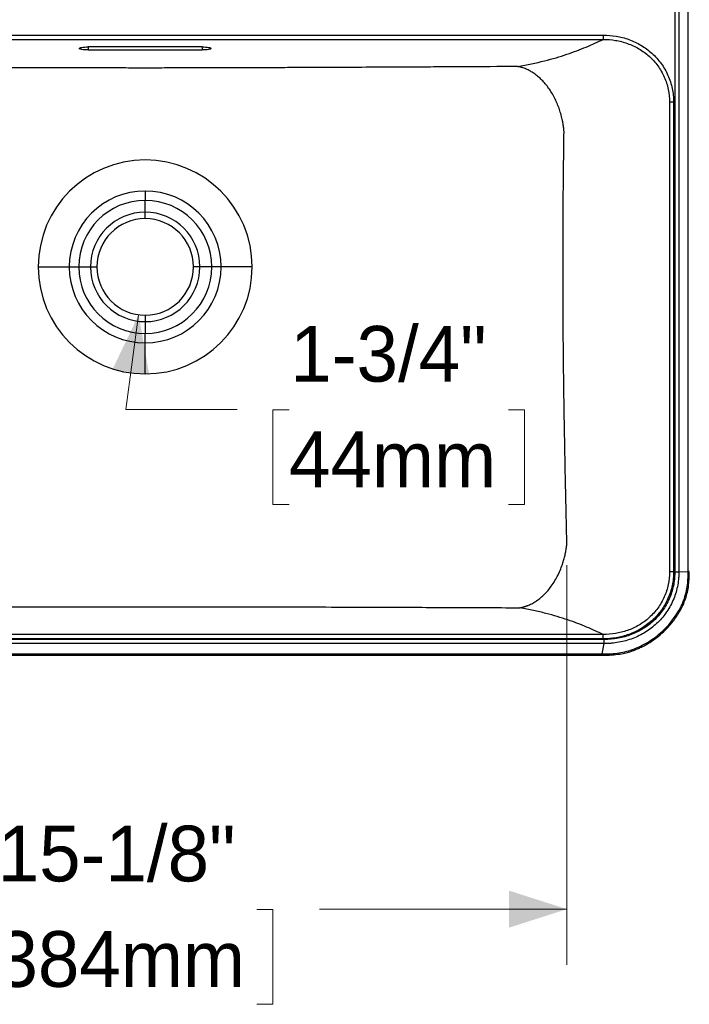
# Model space of a CAD drawing. Header units: inches. Extents: x 0.89 to 10.72, y 0.79 to 7.83.
# Tile 2 of 5: x 2.7 to 4.2, y 0.79 to 3. Entities that reach past the tile are written whole.
import ezdxf

# ---------------------------------------------------------------- set-up
doc = ezdxf.new("R2010")
doc.units = ezdxf.units.IN
doc.header["$MEASUREMENT"] = 0
doc.linetypes.add('SLD-Solid', pattern=[0])
doc.styles.add('SLDTEXTSTYLE0', font='txt')
doc.dimstyles.new('SLDDIMSTYLE0', dxfattribs={"dimtxt": 0.125, "dimasz": 0.13, "dimexe": 0, "dimexo": 0.0625, "dimgap": 0.03125, "dimtad": 0, "dimtih": 1, "dimtoh": 1, "dimdec": 0, "dimlfac": 8, "dimrnd": 1e-09, "dimzin": 12, "dimdsep": 46, "dimlunit": 5, "dimtxsty": 'SLDTEXTSTYLE0', "dimsah": 1, "dimcen": 0, "dimadec": 0, "dimazin": 3, "dimtfac": 1, "dimtdec": 0, "dimtofl": 0, "dimtmove": 0, "dimatfit": 3, "dimfxl": 1, "dimfrac": 2, "dimtolj": 1, "dimtzin": 12, "dimarcsym": 0})
doc.dimstyles.new('SLDDIMSTYLE1', dxfattribs={"dimtxt": 0.125, "dimasz": 0.13, "dimexe": 0, "dimexo": 0.0625, "dimgap": 0.03125, "dimtad": 0, "dimtih": 1, "dimtoh": 1, "dimdec": 6, "dimlfac": 8, "dimrnd": 1e-09, "dimzin": 12, "dimdsep": 46, "dimlunit": 5, "dimtxsty": 'SLDTEXTSTYLE0', "dimsah": 1, "dimcen": 0.09, "dimadec": 0, "dimazin": 3, "dimtfac": 1, "dimtdec": 0, "dimtofl": 0, "dimtmove": 0, "dimatfit": 3, "dimfxl": 1, "dimfrac": 2, "dimtolj": 1, "dimtzin": 12, "dimarcsym": 0})

# ---------------------------------------------------------------- blocks, each defined once
blk = doc.blocks.new('_D_3')
at = {"color": 7, "linetype": 'SLD-Solid', "lineweight": 18, "transparency": 16777216}
for p, q in [((2.9685, 2.3389), (2.9394, 2.1264)), ((2.9394, 2.1264), (3.1894, 2.1264)), ((3.3057, 2.1259), (3.2694, 2.1259)), ((3.2694, 2.1259), (3.2694, 1.9134)), ((3.7977, 2.1259), (3.834, 2.1259)), ((3.834, 2.1259), (3.834, 1.9134)), ((3.2694, 1.9134), (3.3057, 1.9134)), ((3.834, 1.9134), (3.7977, 1.9134))]:
    blk.add_line(p, q, dxfattribs=at)
blk.add_solid([(2.9685, 2.3389), (2.9096, 2.2157), (2.9922, 2.2044)], dxfattribs=at)
at = {"color": 7, "linetype": 'SLD-Solid', "lineweight": 18, "transparency": 16777216, "char_height": 0.125, "attachment_point": 1, "style": 'SLDTEXTSTYLE0'}
for s, insert in [('1-3/4"', (3.3085, 2.3137)), ('44mm', (3.3057, 2.077))]:
    blk.add_mtext(s, dxfattribs=dict(at, insert=insert))
blk = doc.blocks.new('_D_5')
at = {"color": 7, "linetype": 'SLD-Solid', "lineweight": 18, "transparency": 16777216}
for p, q in [((2.0375, 1.777), (2.0375, 0.8806)), ((3.9288, 1.777), (3.9288, 0.8806)), ((2.0375, 1.0056), (2.5091, 1.0056)), ((2.6496, 1.005), (2.6133, 1.005)), ((2.6133, 1.005), (2.6133, 0.7925)), ((3.2333, 1.005), (3.2695, 1.005)), ((3.2695, 1.005), (3.2695, 0.7925)), ((3.9288, 1.0056), (3.3737, 1.0056)), ((2.6133, 0.7925), (2.6496, 0.7925)), ((3.2695, 0.7925), (3.2333, 0.7925))]:
    blk.add_line(p, q, dxfattribs=at)
for points in [[(2.0375, 1.0056), (2.1675, 0.9639), (2.1675, 1.0472)], [(3.9288, 1.0056), (3.7988, 1.0472), (3.7988, 0.9639)]]:
    blk.add_solid(points, dxfattribs=at)
at = {"color": 7, "linetype": 'SLD-Solid', "lineweight": 18, "transparency": 16777216, "char_height": 0.125, "attachment_point": 1, "style": 'SLDTEXTSTYLE0'}
for s, insert in [('15-1/8"', (2.6524, 1.1928)), ('384mm', (2.6496, 0.9562))]:
    blk.add_mtext(s, dxfattribs=dict(at, insert=insert))

msp = doc.modelspace()

# ---------------------------------------------------------------- linework, layer by layer
at = {"color": 7, "linetype": 'SLD-Solid', "lineweight": 25}
for p, q in [((4.17063997, 3.53867467), (4.17063994, 1.76134394)), ((4.17063997, 3.53867467), (4.17063994, 1.76134394)), ((4.17986948, 3.53867467), (4.17986947, 1.76134401)), ((4.17986948, 3.53867467), (4.17986947, 1.76134401)), ((4.20066583, 1.76337112), (4.20066583, 3.53867467)), ((4.20066583, 1.76337112), (4.20066583, 3.53867467)), ((1.95609961, 2.96622486), (4.01026115, 2.96622486)), ((1.95609961, 2.96622486), (4.01026115, 2.96622486)), ((1.9560997, 2.95653187), (4.01026115, 2.95653187)), ((1.9560997, 2.95653187), (4.01026115, 2.95653187)), ((3.11113319, 2.93969051), (2.85522768, 2.93969051)), ((3.11113319, 2.93969051), (2.85522768, 2.93969051)), ((2.85522768, 2.93969051), (2.85522768, 2.93285396)), ((2.85522768, 2.93969051), (2.85522768, 2.93285396)), ((3.11113319, 2.93969051), (3.11113319, 2.93285396)), ((3.11113319, 2.93969051), (3.11113319, 2.93285396)), ((2.85522768, 2.93285396), (3.11113319, 2.93285396)), ((2.85522768, 2.93285396), (3.11113319, 2.93285396)), ((4.15876694, 2.81584078), (4.15876694, 1.76226775)), ((4.15876694, 2.81584078), (4.15876694, 1.76226775)), ((4.16801224, 2.81584078), (4.16801222, 1.76226775)), ((4.16801224, 2.81584078), (4.16801222, 1.76226775)), ((2.98318043, 2.6164361), (2.98318043, 2.59533035)), ((2.98318043, 2.6164361), (2.98318043, 2.59533035)), ((2.98318043, 2.56887398), (2.98318043, 2.59533035)), ((2.98318043, 2.56887398), (2.98318043, 2.59533035)), ((2.98318043, 2.5544227), (2.98318043, 2.56887398)), ((2.98318043, 2.5544227), (2.98318043, 2.56887398)), ((2.74328835, 2.44615498), (2.81289932, 2.44615498)), ((2.74328835, 2.44615498), (2.81289932, 2.44615498)), ((2.81289932, 2.44615498), (2.83400507, 2.44615498)), ((2.81289932, 2.44615498), (2.83400507, 2.44615498)), ((2.83400507, 2.44615498), (2.86046144, 2.44615498)), ((2.83400507, 2.44615498), (2.86046144, 2.44615498)), ((2.86046144, 2.44615498), (2.87491272, 2.44615498)), ((2.86046144, 2.44615498), (2.87491272, 2.44615498)), ((3.10589943, 2.44615498), (3.09144815, 2.44615498)), ((3.10589943, 2.44615498), (3.09144815, 2.44615498)), ((3.1323558, 2.44615498), (3.10589943, 2.44615498)), ((3.1323558, 2.44615498), (3.10589943, 2.44615498)), ((3.15346155, 2.44615498), (3.1323558, 2.44615498)), ((3.15346155, 2.44615498), (3.1323558, 2.44615498)), ((3.22307252, 2.44615498), (3.15346155, 2.44615498)), ((3.22307252, 2.44615498), (3.15346155, 2.44615498)), ((2.98318043, 2.33788727), (2.98318043, 2.32343599)), ((2.98318043, 2.33788727), (2.98318043, 2.32343599)), ((2.98318043, 2.32343599), (2.98318043, 2.29697962)), ((2.98318043, 2.32343599), (2.98318043, 2.29697962)), ((2.98318043, 2.27587387), (2.98318043, 2.29697962)), ((2.98318043, 2.27587387), (2.98318043, 2.29697962)), ((2.98318043, 2.2062629), (2.98318043, 2.27587387)), ((2.98318043, 2.2062629), (2.98318043, 2.27587387)), ((4.16801222, 1.76226775), (4.15876694, 1.76226775)), ((4.16801222, 1.76226775), (4.15876694, 1.76226775)), ((4.20066575, 1.76233963), (4.17986947, 1.76134401)), ((4.20066575, 1.76233963), (4.17986947, 1.76134401)), ((4.01026117, 1.62157665), (1.95609971, 1.62157665)), ((4.01026117, 1.62157665), (1.95609971, 1.62157665)), ((4.01251364, 1.60130181), (1.95384723, 1.60130182)), ((4.01251364, 1.60130181), (1.95384723, 1.60130182)), ((4.01251358, 1.61059236), (1.95384735, 1.61059232)), ((4.01251358, 1.61059236), (1.95384735, 1.61059232)), ((4.01026128, 1.61188366), (1.95609971, 1.61188366)), ((4.01026128, 1.61188366), (1.95609971, 1.61188366)), ((4.00813947, 1.57794019), (4.01251364, 1.60130181)), ((4.00813947, 1.57794019), (4.01251364, 1.60130181)), ((1.96043611, 1.5779397), (4.00592458, 1.5779397)), ((1.96043611, 1.5779397), (4.00592458, 1.5779397)), ((1.96043611, 1.57527363), (4.00592476, 1.57527363)), ((1.96043611, 1.57527363), (4.00592476, 1.57527363)), ((4.00591228, 1.57527363), (4.00814358, 1.57527403)), ((4.00591228, 1.57527363), (4.00814358, 1.57527403))]:
    msp.add_line(p, q, dxfattribs=at)
for radius, start, end in [(0.23989208, 0, 180), (0.23989208, 0, 180), (0.17028112, 90, 180), (0.17028112, 90, 180), (0.17028112, 0, 90), (0.17028112, 0, 90), (0.14917537, 90, 180), (0.14917537, 90, 180), (0.14917537, 0, 90), (0.14917537, 0, 90), (0.122719, 90, 180), (0.122719, 90, 180), (0.122719, 0, 90), (0.122719, 0, 90), (0.10826772, 90, 180), (0.10826772, 90, 180), (0.10826772, 0, 90), (0.10826772, 0, 90), (0.23989208, 180, 270), (0.23989208, 180, 270), (0.17028112, 180, 270), (0.17028112, 180, 270), (0.14917537, 180, 270), (0.14917537, 180, 270), (0.122719, 180, 270), (0.122719, 180, 270), (0.10826772, 180, 270), (0.10826772, 180, 270), (0.23989208, 270, 0), (0.17028112, 270, 0), (0.14917537, 270, 0), (0.122719, 270, 0), (0.10826772, 270, 0), (0.23989208, 270, 0), (0.17028112, 270, 0), (0.14917537, 270, 0), (0.122719, 270, 0), (0.10826772, 270, 0)]:
    msp.add_arc((2.98318043, 2.44615498), radius, start, end, dxfattribs=at)
for points, knots in [([(4.01026115, 2.96622486), (4.0199206, 2.96622486), (4.02964023, 2.96542847), (4.04893365, 2.96213922), (4.05850823, 2.95964537), (4.07718804, 2.95288784), (4.08629235, 2.94862256), (4.10363166, 2.93832543), (4.11186493, 2.93229243), (4.12702688, 2.9185852), (4.13395285, 2.91090926), (4.14607317, 2.89422169), (4.15126545, 2.8852112), (4.15962299, 2.86630763), (4.16278778, 2.85641693), (4.16698217, 2.83627104), (4.16801226, 2.82602099), (4.16801224, 2.81584078)], [0, 0, 0, 0, 0.125, 0.125, 0.25, 0.25, 0.375, 0.375, 0.5, 0.5, 0.625, 0.625, 0.75, 0.75, 0.875, 0.875, 1, 1, 1, 1]), ([(4.01026115, 2.96622486), (4.0199206, 2.96622486), (4.02964023, 2.96542847), (4.04893365, 2.96213922), (4.05850823, 2.95964537), (4.07718804, 2.95288784), (4.08629235, 2.94862256), (4.10363166, 2.93832543), (4.11186493, 2.93229243), (4.12702688, 2.9185852), (4.13395285, 2.91090926), (4.14607317, 2.89422169), (4.15126545, 2.8852112), (4.15962299, 2.86630763), (4.16278778, 2.85641693), (4.16698217, 2.83627104), (4.16801226, 2.82602099), (4.16801224, 2.81584078)], [0, 0, 0, 0, 0.125, 0.125, 0.25, 0.25, 0.375, 0.375, 0.5, 0.5, 0.625, 0.625, 0.75, 0.75, 0.875, 0.875, 1, 1, 1, 1]), ([(4.01026131, 2.96622486), (4.0102613, 2.96507978), (4.0102613, 2.96393466), (4.0102613, 2.96178232), (4.0102613, 2.96077554), (4.0102613, 2.95902095), (4.0102613, 2.95827357), (4.0102613, 2.95712834), (4.0102613, 2.95673091), (4.0102613, 2.95653187)], [0, 0, 0, 0, 0.25, 0.25, 0.5, 0.5, 0.75, 0.75, 1, 1, 1, 1]), ([(4.01026131, 2.96622486), (4.0102613, 2.96507978), (4.0102613, 2.96393466), (4.0102613, 2.96178232), (4.0102613, 2.96077554), (4.0102613, 2.95902095), (4.0102613, 2.95827357), (4.0102613, 2.95712834), (4.0102613, 2.95673091), (4.0102613, 2.95653187)], [0, 0, 0, 0, 0.25, 0.25, 0.5, 0.5, 0.75, 0.75, 1, 1, 1, 1]), ([(2.83554264, 2.93627224), (2.83554265, 2.93671968), (2.836055, 2.93716697), (2.83802716, 2.93799374), (2.83948624, 2.93837293), (2.84313033, 2.93900572), (2.84531393, 2.93925907), (2.8500752, 2.93960153), (2.85265094, 2.93969051), (2.85522768, 2.93969051)], [0, 0, 0, 0, 0.25, 0.25, 0.5, 0.5, 0.75, 0.75, 1, 1, 1, 1]), ([(2.83554264, 2.93627224), (2.83554265, 2.93671968), (2.836055, 2.93716697), (2.83802716, 2.93799374), (2.83948624, 2.93837293), (2.84313033, 2.93900572), (2.84531393, 2.93925907), (2.8500752, 2.93960153), (2.85265094, 2.93969051), (2.85522768, 2.93969051)], [0, 0, 0, 0, 0.25, 0.25, 0.5, 0.5, 0.75, 0.75, 1, 1, 1, 1]), ([(3.11113319, 2.93969051), (3.11370993, 2.93969051), (3.11628573, 2.93960153), (3.12104696, 2.93925907), (3.12323055, 2.93900571), (3.12687469, 2.93837292), (3.1283337, 2.93799374), (3.13030587, 2.93716696), (3.13081824, 2.93671968), (3.13081822, 2.93582478), (3.13030586, 2.9353775), (3.12833371, 2.93455073), (3.12687462, 2.93417154), (3.12323054, 2.93353875), (3.12104694, 2.9332854), (3.11628567, 2.93294294), (3.11370993, 2.93285396), (3.11113319, 2.93285396)], [0, 0, 0, 0, 0.125, 0.125, 0.25, 0.25, 0.375, 0.375, 0.5, 0.5, 0.625, 0.625, 0.75, 0.75, 0.875, 0.875, 1, 1, 1, 1]), ([(3.11113319, 2.93969051), (3.11370993, 2.93969051), (3.11628573, 2.93960153), (3.12104696, 2.93925907), (3.12323055, 2.93900571), (3.12687469, 2.93837292), (3.1283337, 2.93799374), (3.13030587, 2.93716696), (3.13081824, 2.93671968), (3.13081822, 2.93582478), (3.13030586, 2.9353775), (3.12833371, 2.93455073), (3.12687462, 2.93417154), (3.12323054, 2.93353875), (3.12104694, 2.9332854), (3.11628567, 2.93294294), (3.11370993, 2.93285396), (3.11113319, 2.93285396)], [0, 0, 0, 0, 0.125, 0.125, 0.25, 0.25, 0.375, 0.375, 0.5, 0.5, 0.625, 0.625, 0.75, 0.75, 0.875, 0.875, 1, 1, 1, 1]), ([(3.818432, 2.89560144), (3.84013569, 2.89939843), (3.8599803, 2.90365796), (3.89656231, 2.91290346), (3.91329658, 2.91788776), (3.94428661, 2.92833362), (3.95855084, 2.93379596), (3.98542169, 2.94499606), (3.99802826, 2.95073365), (4.01026115, 2.95653187)], [0, 0, 0, 0, 0.25, 0.25, 0.5, 0.5, 0.75, 0.75, 1, 1, 1, 1]), ([(3.818432, 2.89560144), (3.84013569, 2.89939843), (3.8599803, 2.90365796), (3.89656231, 2.91290346), (3.91329658, 2.91788776), (3.94428661, 2.92833362), (3.95855084, 2.93379596), (3.98542169, 2.94499606), (3.99802826, 2.95073365), (4.01026115, 2.95653187)], [0, 0, 0, 0, 0.25, 0.25, 0.5, 0.5, 0.75, 0.75, 1, 1, 1, 1]), ([(4.0102613, 2.95653187), (4.01938829, 2.95656573), (4.02856885, 2.95585165), (4.04678514, 2.95282941), (4.05582166, 2.95052034), (4.07344451, 2.94423819), (4.08202996, 2.94026362), (4.09837325, 2.93065232), (4.10612946, 2.92501449), (4.12040379, 2.91219295), (4.12691939, 2.90500765), (4.13831049, 2.88937675), (4.14318404, 2.88093222), (4.15101369, 2.86320743), (4.15396936, 2.85392942), (4.15786291, 2.83502393), (4.15880129, 2.82540129), (4.15876698, 2.81584078)], [0, 0, 0, 0, 0.125, 0.125, 0.25, 0.25, 0.375, 0.375, 0.5, 0.5, 0.625, 0.625, 0.75, 0.75, 0.875, 0.875, 1, 1, 1, 1]), ([(4.0102613, 2.95653187), (4.01938829, 2.95656573), (4.02856885, 2.95585165), (4.04678514, 2.95282941), (4.05582166, 2.95052034), (4.07344451, 2.94423819), (4.08202996, 2.94026362), (4.09837325, 2.93065232), (4.10612946, 2.92501449), (4.12040379, 2.91219295), (4.12691939, 2.90500765), (4.13831049, 2.88937675), (4.14318404, 2.88093222), (4.15101369, 2.86320743), (4.15396936, 2.85392942), (4.15786291, 2.83502393), (4.15880129, 2.82540129), (4.15876698, 2.81584078)], [0, 0, 0, 0, 0.125, 0.125, 0.25, 0.25, 0.375, 0.375, 0.5, 0.5, 0.625, 0.625, 0.75, 0.75, 0.875, 0.875, 1, 1, 1, 1]), ([(2.85522768, 2.93285396), (2.85265094, 2.93285396), (2.85007514, 2.93294294), (2.84531391, 2.9332854), (2.84313032, 2.93353876), (2.83948618, 2.93417155), (2.83802717, 2.93455073), (2.83605499, 2.93537751), (2.83554263, 2.93582479), (2.83554264, 2.93627224)], [0, 0, 0, 0, 0.25, 0.25, 0.5, 0.5, 0.75, 0.75, 1, 1, 1, 1]), ([(2.85522768, 2.93285396), (2.85265094, 2.93285396), (2.85007514, 2.93294294), (2.84531391, 2.9332854), (2.84313032, 2.93353876), (2.83948618, 2.93417155), (2.83802717, 2.93455073), (2.83605499, 2.93537751), (2.83554263, 2.93582479), (2.83554264, 2.93627224)], [0, 0, 0, 0, 0.25, 0.25, 0.5, 0.5, 0.75, 0.75, 1, 1, 1, 1]), ([(3.818432, 2.89560144), (3.7763029, 2.89538166), (3.7359715, 2.89517316), (3.67895474, 2.8948817), (3.66052859, 2.89478809), (3.62492606, 2.89460842), (3.60774947, 2.89452236), (3.55814198, 2.8942757), (3.52765099, 2.89412672), (3.47154508, 2.89385769), (3.44592072, 2.89373758), (3.39880654, 2.8935218), (3.37729479, 2.89342602), (3.33754953, 2.89325398), (3.31931697, 2.89317772), (3.28544078, 2.89304075), (3.26979809, 2.89298003), (3.24050481, 2.89287083), (3.22684811, 2.89282233), (3.20104697, 2.89273499), (3.18890578, 2.89269618), (3.16578561, 2.89262643), (3.15480704, 2.89259549), (3.13373469, 2.89254012), (3.12364134, 2.8925157), (3.10412772, 2.89247241), (3.0947089, 2.89245354), (3.06720808, 2.8924042), (3.04987262, 2.89238091), (3.01607125, 2.89235015), (2.99960929, 2.89234271), (2.96668496, 2.89234273), (2.95023258, 2.89235019), (2.91642988, 2.89238098), (2.89908222, 2.8924043), (2.87156866, 2.8924537), (2.86214838, 2.89247258), (2.8426386, 2.89251589), (2.83254939, 2.89254031), (2.81148114, 2.89259569), (2.80050239, 2.89262664), (2.77737552, 2.89269643), (2.76522769, 2.89273528), (2.73941555, 2.89282267), (2.72575188, 2.89287121), (2.69644329, 2.89298049), (2.68079953, 2.89304122), (2.64695373, 2.89317809), (2.62875285, 2.89325423), (2.58906823, 2.89342601), (2.56757805, 2.89352169), (2.52044798, 2.89373754), (2.49480278, 2.89385775), (2.4527031, 2.89405962), (2.43806633, 2.8941305), (2.40752729, 2.89427979), (2.39162546, 2.8943582), (2.35855519, 2.89452264), (2.34138639, 2.89460866), (2.3058098, 2.89478821), (2.28740164, 2.89488173), (2.23042167, 2.895173), (2.19008048, 2.89538154), (2.14792886, 2.89560144)], [0, 0, 0, 0, 0.03125, 0.03125, 0.046875, 0.046875, 0.0625, 0.0625, 0.09375, 0.09375, 0.125, 0.125, 0.15625, 0.15625, 0.1875, 0.1875, 0.21875, 0.21875, 0.25, 0.25, 0.28125, 0.28125, 0.3125, 0.3125, 0.34375, 0.34375, 0.375, 0.375, 0.4375, 0.4375, 0.5, 0.5, 0.5625, 0.5625, 0.625, 0.625, 0.65625, 0.65625, 0.6875, 0.6875, 0.71875, 0.71875, 0.75, 0.75, 0.78125, 0.78125, 0.8125, 0.8125, 0.84375, 0.84375, 0.875, 0.875, 0.90625, 0.90625, 0.921875, 0.921875, 0.9375, 0.9375, 0.953125, 0.953125, 0.96875, 0.96875, 1, 1, 1, 1]), ([(3.818432, 2.89560144), (3.7763029, 2.89538166), (3.7359715, 2.89517316), (3.67895474, 2.8948817), (3.66052859, 2.89478809), (3.62492606, 2.89460842), (3.60774947, 2.89452236), (3.55814198, 2.8942757), (3.52765099, 2.89412672), (3.47154508, 2.89385769), (3.44592072, 2.89373758), (3.39880654, 2.8935218), (3.37729479, 2.89342602), (3.33754953, 2.89325398), (3.31931697, 2.89317772), (3.28544078, 2.89304075), (3.26979809, 2.89298003), (3.24050481, 2.89287083), (3.22684811, 2.89282233), (3.20104697, 2.89273499), (3.18890578, 2.89269618), (3.16578561, 2.89262643), (3.15480704, 2.89259549), (3.13373469, 2.89254012), (3.12364134, 2.8925157), (3.10412772, 2.89247241), (3.0947089, 2.89245354), (3.06720808, 2.8924042), (3.04987262, 2.89238091), (3.01607125, 2.89235015), (2.99960929, 2.89234271), (2.96668496, 2.89234273), (2.95023258, 2.89235019), (2.91642988, 2.89238098), (2.89908222, 2.8924043), (2.87156866, 2.8924537), (2.86214838, 2.89247258), (2.8426386, 2.89251589), (2.83254939, 2.89254031), (2.81148114, 2.89259569), (2.80050239, 2.89262664), (2.77737552, 2.89269643), (2.76522769, 2.89273528), (2.73941555, 2.89282267), (2.72575188, 2.89287121), (2.69644329, 2.89298049), (2.68079953, 2.89304122), (2.64695373, 2.89317809), (2.62875285, 2.89325423), (2.58906823, 2.89342601), (2.56757805, 2.89352169), (2.52044798, 2.89373754), (2.49480278, 2.89385775), (2.4527031, 2.89405962), (2.43806633, 2.8941305), (2.40752729, 2.89427979), (2.39162546, 2.8943582), (2.35855519, 2.89452264), (2.34138639, 2.89460866), (2.3058098, 2.89478821), (2.28740164, 2.89488173), (2.23042167, 2.895173), (2.19008048, 2.89538154), (2.14792886, 2.89560144)], [0, 0, 0, 0, 0.03125, 0.03125, 0.046875, 0.046875, 0.0625, 0.0625, 0.09375, 0.09375, 0.125, 0.125, 0.15625, 0.15625, 0.1875, 0.1875, 0.21875, 0.21875, 0.25, 0.25, 0.28125, 0.28125, 0.3125, 0.3125, 0.34375, 0.34375, 0.375, 0.375, 0.4375, 0.4375, 0.5, 0.5, 0.5625, 0.5625, 0.625, 0.625, 0.65625, 0.65625, 0.6875, 0.6875, 0.71875, 0.71875, 0.75, 0.75, 0.78125, 0.78125, 0.8125, 0.8125, 0.84375, 0.84375, 0.875, 0.875, 0.90625, 0.90625, 0.921875, 0.921875, 0.9375, 0.9375, 0.953125, 0.953125, 0.96875, 0.96875, 1, 1, 1, 1]), ([(3.92241641, 2.7502066), (3.92233588, 2.75108355), (3.92217717, 2.75281187), (3.92190164, 2.75536512), (3.92160653, 2.75784014), (3.92129188, 2.76023639), (3.92096121, 2.76255346), (3.92061702, 2.76479104), (3.9202619, 2.76694894), (3.9198983, 2.76902705), (3.91952852, 2.77102533), (3.91915477, 2.77294384), (3.91877916, 2.77478271), (3.9175409, 2.78058382), (3.9152083, 2.7897819), (3.91112415, 2.80244257), (3.90650488, 2.814139), (3.9009588, 2.82590093), (3.89480446, 2.83689528), (3.88557651, 2.85085023), (3.87546562, 2.86288814), (3.864369, 2.87318879), (3.85576045, 2.87983889), (3.84814742, 2.88463276), (3.84202071, 2.88785718), (3.83728477, 2.89002918), (3.83277287, 2.89180559), (3.82864454, 2.89318339), (3.82496647, 2.89421578), (3.82165819, 2.89500639), (3.81949611, 2.89540517), (3.818432, 2.89560144)], [0, 0, 0, 0, 0.0124121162, 0.0244622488, 0.0361503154, 0.0474762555, 0.0584400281, 0.0690416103, 0.0792809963, 0.0891581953, 0.0986732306, 0.1078261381, 0.1166169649, 0.1250457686, 0.1912055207, 0.2500497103, 0.3135688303, 0.3712786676, 0.4390764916, 0.5000575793, 0.6249341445, 0.6856279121, 0.7499384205, 0.8102298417, 0.8441137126, 0.8749603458, 0.9059419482, 0.9344524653, 0.9572299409, 0.9789499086, 1, 1, 1, 1]), ([(3.92241641, 2.7502066), (3.92233588, 2.75108355), (3.92217717, 2.75281187), (3.92190164, 2.75536512), (3.92160653, 2.75784014), (3.92129188, 2.76023639), (3.92096121, 2.76255346), (3.92061702, 2.76479104), (3.9202619, 2.76694894), (3.9198983, 2.76902705), (3.91952852, 2.77102533), (3.91915477, 2.77294384), (3.91877916, 2.77478271), (3.9175409, 2.78058382), (3.9152083, 2.7897819), (3.91112415, 2.80244257), (3.90650488, 2.814139), (3.9009588, 2.82590093), (3.89480446, 2.83689528), (3.88557651, 2.85085023), (3.87546562, 2.86288814), (3.864369, 2.87318879), (3.85576045, 2.87983889), (3.84814742, 2.88463276), (3.84202071, 2.88785718), (3.83728477, 2.89002918), (3.83277287, 2.89180559), (3.82864454, 2.89318339), (3.82496647, 2.89421578), (3.82165819, 2.89500639), (3.81949611, 2.89540517), (3.818432, 2.89560144)], [0, 0, 0, 0, 0.0124121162, 0.0244622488, 0.0361503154, 0.0474762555, 0.0584400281, 0.0690416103, 0.0792809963, 0.0891581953, 0.0986732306, 0.1078261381, 0.1166169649, 0.1250457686, 0.1912055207, 0.2500497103, 0.3135688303, 0.3712786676, 0.4390764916, 0.5000575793, 0.6249341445, 0.6856279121, 0.7499384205, 0.8102298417, 0.8441137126, 0.8749603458, 0.9059419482, 0.9344524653, 0.9572299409, 0.9789499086, 1, 1, 1, 1]), ([(4.16801224, 2.81584078), (4.16600989, 2.81584078), (4.16401208, 2.81584077), (4.16073035, 2.81584077), (4.1594539, 2.81584077), (4.15876696, 2.81584078)], [0, 0, 0, 0, 0.5, 0.5, 1, 1, 1, 1]), ([(4.16801224, 2.81584078), (4.16600989, 2.81584078), (4.16401208, 2.81584077), (4.16073035, 2.81584077), (4.1594539, 2.81584077), (4.15876696, 2.81584078)], [0, 0, 0, 0, 0.5, 0.5, 1, 1, 1, 1]), ([(3.92006317, 2.44615498), (3.92006317, 2.49497708), (3.92025105, 2.54379396), (3.92102236, 2.64418227), (3.92160584, 2.69574312), (3.92241641, 2.7502066)], [0, 0, 0, 0, 0.5, 0.5, 1, 1, 1, 1]), ([(3.92006317, 2.44615498), (3.92006317, 2.49497708), (3.92025105, 2.54379396), (3.92102236, 2.64418227), (3.92160584, 2.69574312), (3.92241641, 2.7502066)], [0, 0, 0, 0, 0.5, 0.5, 1, 1, 1, 1]), ([(3.92883078, 1.82704472), (3.92723058, 1.89162562), (3.92589071, 1.95121155), (3.92366654, 2.06294402), (3.92278047, 2.11513337), (3.92139239, 2.21490269), (3.92089021, 2.26247334), (3.92022564, 2.35541482), (3.92006317, 2.40078284), (3.92006317, 2.44615498)], [0, 0, 0, 0, 0.25, 0.25, 0.5, 0.5, 0.75, 0.75, 1, 1, 1, 1]), ([(3.92883078, 1.82704472), (3.92723058, 1.89162562), (3.92589071, 1.95121155), (3.92366654, 2.06294402), (3.92278047, 2.11513337), (3.92139239, 2.21490269), (3.92089021, 2.26247334), (3.92022564, 2.35541482), (3.92006317, 2.40078284), (3.92006317, 2.44615498)], [0, 0, 0, 0, 0.25, 0.25, 0.5, 0.5, 0.75, 0.75, 1, 1, 1, 1]), ([(3.82325725, 1.68164988), (3.82389368, 1.68176079), (3.82514815, 1.68197941), (3.82700121, 1.68235955), (3.82879795, 1.68276729), (3.83053804, 1.68320268), (3.83222126, 1.68366086), (3.83384741, 1.68413841), (3.83541636, 1.68463172), (3.83692799, 1.68513741), (3.83838224, 1.6856522), (3.83977907, 1.686173), (3.8411185, 1.68669685), (3.84530858, 1.68840981), (3.85199307, 1.69165564), (3.86125526, 1.69738663), (3.86995549, 1.70400027), (3.87849761, 1.71180051), (3.88641722, 1.72037473), (3.894409, 1.73055148), (3.9019861, 1.74204521), (3.90906914, 1.75505427), (3.91504564, 1.76844499), (3.91896098, 1.77934101), (3.92138621, 1.7872904), (3.92276878, 1.79226372), (3.92401745, 1.79723181), (3.92513557, 1.80219593), (3.92612561, 1.80715807), (3.92699084, 1.81212101), (3.92773042, 1.8170881), (3.92835705, 1.82206319), (3.92867281, 1.8253835), (3.92883079, 1.82704472)], [0, 0, 0, 0, 0.0123919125, 0.0244259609, 0.0361016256, 0.0474185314, 0.0583764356, 0.0689752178, 0.0792148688, 0.0890954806, 0.0986172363, 0.1077804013, 0.1165853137, 0.1250323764, 0.1906148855, 0.2500229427, 0.3146804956, 0.375013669, 0.4392217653, 0.5000044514, 0.574909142, 0.6461386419, 0.7172906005, 0.7859357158, 0.8104203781, 0.8346371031, 0.8586226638, 0.8824160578, 0.9060583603, 0.9295925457, 0.9530632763, 0.9765166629, 1, 1, 1, 1]), ([(3.82325725, 1.68164988), (3.82389368, 1.68176079), (3.82514815, 1.68197941), (3.82700121, 1.68235955), (3.82879795, 1.68276729), (3.83053804, 1.68320268), (3.83222126, 1.68366086), (3.83384741, 1.68413841), (3.83541636, 1.68463172), (3.83692799, 1.68513741), (3.83838224, 1.6856522), (3.83977907, 1.686173), (3.8411185, 1.68669685), (3.84530858, 1.68840981), (3.85199307, 1.69165564), (3.86125526, 1.69738663), (3.86995549, 1.70400027), (3.87849761, 1.71180051), (3.88641722, 1.72037473), (3.894409, 1.73055148), (3.9019861, 1.74204521), (3.90906914, 1.75505427), (3.91504564, 1.76844499), (3.91896098, 1.77934101), (3.92138621, 1.7872904), (3.92276878, 1.79226372), (3.92401745, 1.79723181), (3.92513557, 1.80219593), (3.92612561, 1.80715807), (3.92699084, 1.81212101), (3.92773042, 1.8170881), (3.92835705, 1.82206319), (3.92867281, 1.8253835), (3.92883079, 1.82704472)], [0, 0, 0, 0, 0.0123919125, 0.0244259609, 0.0361016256, 0.0474185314, 0.0583764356, 0.0689752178, 0.0792148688, 0.0890954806, 0.0986172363, 0.1077804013, 0.1165853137, 0.1250323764, 0.1906148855, 0.2500229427, 0.3146804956, 0.375013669, 0.4392217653, 0.5000044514, 0.574909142, 0.6461386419, 0.7172906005, 0.7859357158, 0.8104203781, 0.8346371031, 0.8586226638, 0.8824160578, 0.9060583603, 0.9295925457, 0.9530632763, 0.9765166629, 1, 1, 1, 1]), ([(4.00813947, 1.57794019), (4.01353558, 1.57794225), (4.01899089, 1.57799171), (4.03006207, 1.57849586), (4.03567976, 1.57894912), (4.04706324, 1.58044283), (4.05282819, 1.58148227), (4.06443868, 1.58423935), (4.07028457, 1.58595619), (4.08782836, 1.59217273), (4.09952562, 1.5977506), (4.12204308, 1.61152497), (4.13286774, 1.61971472), (4.1528019, 1.63818559), (4.161904, 1.64846702), (4.17748226, 1.67031667), (4.18395715, 1.68190145), (4.19123995, 1.69950912), (4.19326481, 1.70541111), (4.19651776, 1.71715487), (4.19774579, 1.72299947), (4.19950467, 1.73453825), (4.20003413, 1.74022866), (4.20047024, 1.74862707), (4.2005569, 1.75140401), (4.20063022, 1.75553841), (4.2006453, 1.75691143), (4.20066307, 1.75964853), (4.20066568, 1.76102079), (4.20066575, 1.76233963)], [0, 0, 0, 0, 0.0625, 0.0625, 0.125, 0.125, 0.1875, 0.1875, 0.25, 0.25, 0.375, 0.375, 0.5, 0.5, 0.625, 0.625, 0.75, 0.75, 0.8125, 0.8125, 0.875, 0.875, 0.9375, 0.9375, 0.96875, 0.96875, 0.984375, 0.984375, 1, 1, 1, 1]), ([(4.00813947, 1.57794019), (4.01353558, 1.57794225), (4.01899089, 1.57799171), (4.03006207, 1.57849586), (4.03567976, 1.57894912), (4.04706324, 1.58044283), (4.05282819, 1.58148227), (4.06443868, 1.58423935), (4.07028457, 1.58595619), (4.08782836, 1.59217273), (4.09952562, 1.5977506), (4.12204308, 1.61152497), (4.13286774, 1.61971472), (4.1528019, 1.63818559), (4.161904, 1.64846702), (4.17748226, 1.67031667), (4.18395715, 1.68190145), (4.19123995, 1.69950912), (4.19326481, 1.70541111), (4.19651776, 1.71715487), (4.19774579, 1.72299947), (4.19950467, 1.73453825), (4.20003413, 1.74022866), (4.20047024, 1.74862707), (4.2005569, 1.75140401), (4.20063022, 1.75553841), (4.2006453, 1.75691143), (4.20066307, 1.75964853), (4.20066568, 1.76102079), (4.20066575, 1.76233963)], [0, 0, 0, 0, 0.0625, 0.0625, 0.125, 0.125, 0.1875, 0.1875, 0.25, 0.25, 0.375, 0.375, 0.5, 0.5, 0.625, 0.625, 0.75, 0.75, 0.8125, 0.8125, 0.875, 0.875, 0.9375, 0.9375, 0.96875, 0.96875, 0.984375, 0.984375, 1, 1, 1, 1]), ([(4.00814358, 1.57527403), (4.01521658, 1.57532607), (4.0283535, 1.57542274), (4.04632203, 1.5773889), (4.06063163, 1.58034956), (4.0710028, 1.58333745), (4.07862555, 1.58594854), (4.0857141, 1.58868305), (4.09444718, 1.5925257), (4.10567332, 1.59828892), (4.11916717, 1.60651583), (4.13453092, 1.61778754), (4.15111095, 1.63265481), (4.16789699, 1.65153571), (4.18344219, 1.67459256), (4.19577134, 1.7015368), (4.20284717, 1.73144932), (4.20310719, 1.75202004), (4.20323762, 1.76233839)], [0, 0, 0, 0, 0.0701974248, 0.1303800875, 0.1791195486, 0.2151142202, 0.2374702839, 0.2591180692, 0.2905527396, 0.3321637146, 0.3843276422, 0.4473100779, 0.5211034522, 0.6050395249, 0.6975467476, 0.7961849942, 0.8977656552, 1, 1, 1, 1]), ([(4.00814358, 1.57527403), (4.01521658, 1.57532607), (4.0283535, 1.57542274), (4.04632203, 1.5773889), (4.06063163, 1.58034956), (4.0710028, 1.58333745), (4.07862555, 1.58594854), (4.0857141, 1.58868305), (4.09444718, 1.5925257), (4.10567332, 1.59828892), (4.11916717, 1.60651583), (4.13453092, 1.61778754), (4.15111095, 1.63265481), (4.16789699, 1.65153571), (4.18344219, 1.67459256), (4.19577134, 1.7015368), (4.20284717, 1.73144932), (4.20310719, 1.75202004), (4.20323762, 1.76233839)], [0, 0, 0, 0, 0.0701974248, 0.1303800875, 0.1791195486, 0.2151142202, 0.2374702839, 0.2591180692, 0.2905527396, 0.3321637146, 0.3843276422, 0.4473100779, 0.5211034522, 0.6050395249, 0.6975467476, 0.7961849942, 0.8977656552, 1, 1, 1, 1]), ([(4.15876694, 1.76226775), (4.15880126, 1.75270484), (4.1578625, 1.74307741), (4.15396359, 1.72415656), (4.15100293, 1.71486912), (4.14315939, 1.69712835), (4.1382768, 1.68867683), (4.12686678, 1.67303756), (4.12034599, 1.66585488), (4.10604723, 1.65302922), (4.09828558, 1.64739688), (4.08193879, 1.63779914), (4.07335506, 1.63383274), (4.05574406, 1.62756632), (4.0467179, 1.62526485), (4.02853062, 1.62225366), (4.01936828, 1.62154286), (4.01026127, 1.62157665)], [0, 0, 0, 0, 0.125, 0.125, 0.25, 0.25, 0.375, 0.375, 0.5, 0.5, 0.625, 0.625, 0.75, 0.75, 0.875, 0.875, 1, 1, 1, 1]), ([(4.15876694, 1.76226775), (4.15880126, 1.75270484), (4.1578625, 1.74307741), (4.15396359, 1.72415656), (4.15100293, 1.71486912), (4.14315939, 1.69712835), (4.1382768, 1.68867683), (4.12686678, 1.67303756), (4.12034599, 1.66585488), (4.10604723, 1.65302922), (4.09828558, 1.64739688), (4.08193879, 1.63779914), (4.07335506, 1.63383274), (4.05574406, 1.62756632), (4.0467179, 1.62526485), (4.02853062, 1.62225366), (4.01936828, 1.62154286), (4.01026127, 1.62157665)], [0, 0, 0, 0, 0.125, 0.125, 0.25, 0.25, 0.375, 0.375, 0.5, 0.5, 0.625, 0.625, 0.75, 0.75, 0.875, 0.875, 1, 1, 1, 1]), ([(4.16801222, 1.76226775), (4.16801222, 1.75208499), (4.16698173, 1.74182982), (4.16278163, 1.72166754), (4.15961151, 1.71176679), (4.15123921, 1.69284614), (4.14603732, 1.68382817), (4.13389693, 1.66713162), (4.12696545, 1.65945847), (4.11177763, 1.64574675), (4.10353862, 1.63971958), (4.08619566, 1.62943688), (4.0770932, 1.6251803), (4.058426, 1.61843956), (4.04886241, 1.61595385), (4.02959976, 1.61267648), (4.01989939, 1.61188366), (4.01026128, 1.61188366)], [0, 0, 0, 0, 0.125, 0.125, 0.25, 0.25, 0.375, 0.375, 0.5, 0.5, 0.625, 0.625, 0.75, 0.75, 0.875, 0.875, 1, 1, 1, 1]), ([(4.16801222, 1.76226775), (4.16801222, 1.75208499), (4.16698173, 1.74182982), (4.16278163, 1.72166754), (4.15961151, 1.71176679), (4.15123921, 1.69284614), (4.14603732, 1.68382817), (4.13389693, 1.66713162), (4.12696545, 1.65945847), (4.11177763, 1.64574675), (4.10353862, 1.63971958), (4.08619566, 1.62943688), (4.0770932, 1.6251803), (4.058426, 1.61843956), (4.04886241, 1.61595385), (4.02959976, 1.61267648), (4.01989939, 1.61188366), (4.01026128, 1.61188366)], [0, 0, 0, 0, 0.125, 0.125, 0.25, 0.25, 0.375, 0.375, 0.5, 0.5, 0.625, 0.625, 0.75, 0.75, 0.875, 0.875, 1, 1, 1, 1]), ([(4.17063994, 1.76134394), (4.17064112, 1.76002433), (4.17062578, 1.7587275), (4.17056202, 1.7561264), (4.17051359, 1.75482737), (4.17031853, 1.75093594), (4.1701221, 1.7483492), (4.16933436, 1.74062252), (4.1685443, 1.73551632), (4.16540228, 1.72042976), (4.16227652, 1.71069134), (4.15414382, 1.69217681), (4.14914756, 1.68341959), (4.13756048, 1.6671719), (4.13096177, 1.65966724), (4.11642362, 1.64610248), (4.10849014, 1.640045), (4.0915203, 1.62951645), (4.08247341, 1.62504089), (4.06354729, 1.61782707), (4.05367861, 1.61509269), (4.03846014, 1.61236422), (4.03332119, 1.61168375), (4.0255558, 1.6110127), (4.02295788, 1.61084725), (4.01905159, 1.61068638), (4.01709609, 1.61062777), (4.01513779, 1.61060176), (4.01383172, 1.61059164), (4.01316725, 1.6105902), (4.01251358, 1.61059236)], [0, 0, 0, 0, 0.015625, 0.015625, 0.03125, 0.03125, 0.0625, 0.0625, 0.125, 0.125, 0.25, 0.25, 0.375, 0.375, 0.5, 0.5, 0.625, 0.625, 0.75, 0.75, 0.875, 0.875, 0.9375, 0.9375, 0.96875, 0.96875, 0.984375, 0.9921875, 0.9921875, 1, 1, 1, 1]), ([(4.17063994, 1.76134394), (4.17064112, 1.76002433), (4.17062578, 1.7587275), (4.17056202, 1.7561264), (4.17051359, 1.75482737), (4.17031853, 1.75093594), (4.1701221, 1.7483492), (4.16933436, 1.74062252), (4.1685443, 1.73551632), (4.16540228, 1.72042976), (4.16227652, 1.71069134), (4.15414382, 1.69217681), (4.14914756, 1.68341959), (4.13756048, 1.6671719), (4.13096177, 1.65966724), (4.11642362, 1.64610248), (4.10849014, 1.640045), (4.0915203, 1.62951645), (4.08247341, 1.62504089), (4.06354729, 1.61782707), (4.05367861, 1.61509269), (4.03846014, 1.61236422), (4.03332119, 1.61168375), (4.0255558, 1.6110127), (4.02295788, 1.61084725), (4.01905159, 1.61068638), (4.01709609, 1.61062777), (4.01513779, 1.61060176), (4.01383172, 1.61059164), (4.01316725, 1.6105902), (4.01251358, 1.61059236)], [0, 0, 0, 0, 0.015625, 0.015625, 0.03125, 0.03125, 0.0625, 0.0625, 0.125, 0.125, 0.25, 0.25, 0.375, 0.375, 0.5, 0.5, 0.625, 0.625, 0.75, 0.75, 0.875, 0.875, 0.9375, 0.9375, 0.96875, 0.96875, 0.984375, 0.9921875, 0.9921875, 1, 1, 1, 1]), ([(4.17986947, 1.76134401), (4.17987039, 1.75995712), (4.17985447, 1.75859019), (4.17978872, 1.7558471), (4.17973882, 1.75447542), (4.17953721, 1.75036208), (4.17933353, 1.7476221), (4.17851148, 1.73942632), (4.17768148, 1.73399517), (4.1743579, 1.71793355), (4.17102784, 1.70754784), (4.16236063, 1.68783755), (4.15703635, 1.67852873), (4.1447166, 1.66127825), (4.13771321, 1.65332058), (4.12230519, 1.63893632), (4.11390628, 1.63251214), (4.09594197, 1.62133883), (4.0863655, 1.61658609), (4.06632888, 1.60893092), (4.05587754, 1.60603403), (4.03979713, 1.60315879), (4.03437328, 1.6024453), (4.0261966, 1.60174371), (4.02346431, 1.60157118), (4.01936282, 1.60140295), (4.01731131, 1.60134146), (4.01525992, 1.60131343), (4.01389249, 1.6013021), (4.01319713, 1.60130013), (4.01251364, 1.60130181)], [0, 0, 0, 0, 0.015625, 0.015625, 0.03125, 0.03125, 0.0625, 0.0625, 0.125, 0.125, 0.25, 0.25, 0.375, 0.375, 0.5, 0.5, 0.625, 0.625, 0.75, 0.75, 0.875, 0.875, 0.9375, 0.9375, 0.96875, 0.96875, 0.984375, 0.9921875, 0.9921875, 1, 1, 1, 1]), ([(4.17986947, 1.76134401), (4.17987039, 1.75995712), (4.17985447, 1.75859019), (4.17978872, 1.7558471), (4.17973882, 1.75447542), (4.17953721, 1.75036208), (4.17933353, 1.7476221), (4.17851148, 1.73942632), (4.17768148, 1.73399517), (4.1743579, 1.71793355), (4.17102784, 1.70754784), (4.16236063, 1.68783755), (4.15703635, 1.67852873), (4.1447166, 1.66127825), (4.13771321, 1.65332058), (4.12230519, 1.63893632), (4.11390628, 1.63251214), (4.09594197, 1.62133883), (4.0863655, 1.61658609), (4.06632888, 1.60893092), (4.05587754, 1.60603403), (4.03979713, 1.60315879), (4.03437328, 1.6024453), (4.0261966, 1.60174371), (4.02346431, 1.60157118), (4.01936282, 1.60140295), (4.01731131, 1.60134146), (4.01525992, 1.60131343), (4.01389249, 1.6013021), (4.01319713, 1.60130013), (4.01251364, 1.60130181)], [0, 0, 0, 0, 0.015625, 0.015625, 0.03125, 0.03125, 0.0625, 0.0625, 0.125, 0.125, 0.25, 0.25, 0.375, 0.375, 0.5, 0.5, 0.625, 0.625, 0.75, 0.75, 0.875, 0.875, 0.9375, 0.9375, 0.96875, 0.96875, 0.984375, 0.9921875, 0.9921875, 1, 1, 1, 1]), ([(4.17986947, 1.76134401), (4.17859851, 1.76134401), (4.17713224, 1.76134401), (4.17399023, 1.761344), (4.17231532, 1.761344), (4.17063994, 1.76134394)], [0, 0, 0, 0, 0.5, 0.5, 1, 1, 1, 1]), ([(4.17986947, 1.76134401), (4.17859851, 1.76134401), (4.17713224, 1.76134401), (4.17399023, 1.761344), (4.17231532, 1.761344), (4.17063994, 1.76134394)], [0, 0, 0, 0, 0.5, 0.5, 1, 1, 1, 1]), ([(4.20066579, 1.76233963), (4.20151291, 1.76233938), (4.20219178, 1.76233913), (4.20307661, 1.76233868), (4.20328217, 1.76233848), (4.20323023, 1.76233832)], [0, 0, 0, 0, 0.5, 0.5, 1, 1, 1, 1]), ([(4.20066579, 1.76233963), (4.20151291, 1.76233938), (4.20219178, 1.76233913), (4.20307661, 1.76233868), (4.20328217, 1.76233848), (4.20323023, 1.76233832)], [0, 0, 0, 0, 0.5, 0.5, 1, 1, 1, 1]), ([(4.20066583, 1.76337112), (4.20124, 1.76337112), (4.20238834, 1.76337112), (4.20317618, 1.76337112), (4.20318409, 1.76337112), (4.20318699, 1.76337112)], [0, 0, 0, 0, 0.3876211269, 0.7752412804, 1, 1, 1, 1]), ([(4.20066583, 1.76337112), (4.20124, 1.76337112), (4.20238834, 1.76337112), (4.20317618, 1.76337112), (4.20318409, 1.76337112), (4.20318699, 1.76337112)], [0, 0, 0, 0, 0.3876211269, 0.7752412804, 1, 1, 1, 1]), ([(2.14310363, 1.68164988), (2.1712247, 1.68177573), (2.19839583, 1.68189514), (2.25081287, 1.68212101), (2.27606146, 1.68222749), (2.32469772, 1.68242798), (2.34808579, 1.68252201), (2.39311553, 1.68269834), (2.41475761, 1.68278066), (2.47730033, 1.68301147), (2.51582148, 1.68314388), (2.58799823, 1.68337393), (2.62165445, 1.68347158), (2.68539771, 1.68363881), (2.71548781, 1.6837084), (2.77323385, 1.6838245), (2.80088368, 1.68387101), (2.85466342, 1.68394421), (2.88079197, 1.68397089), (2.93233407, 1.6840063), (2.95774625, 1.68401501), (3.00858257, 1.68401501), (3.03400257, 1.68400631), (3.08556248, 1.6839709), (3.11170101, 1.6839442), (3.16549525, 1.68387098), (3.1931495, 1.68382446), (3.25089938, 1.68370834), (3.28098981, 1.68363875), (3.34473751, 1.6834715), (3.37839642, 1.68337383), (3.45057767, 1.68314375), (3.48910175, 1.68301132), (3.5724925, 1.68270356), (3.61738002, 1.68252809), (3.69031891, 1.6822274), (3.71556325, 1.68212094), (3.7679754, 1.68189509), (3.7951411, 1.68177571), (3.82325725, 1.68164988)], [0, 0, 0, 0, 0.03125, 0.03125, 0.0625, 0.0625, 0.09375, 0.09375, 0.125, 0.125, 0.1875, 0.1875, 0.25, 0.25, 0.3125, 0.3125, 0.375, 0.375, 0.4375, 0.4375, 0.5, 0.5, 0.5625, 0.5625, 0.625, 0.625, 0.6875, 0.6875, 0.75, 0.75, 0.8125, 0.8125, 0.875, 0.875, 0.9375, 0.9375, 0.96875, 0.96875, 1, 1, 1, 1]), ([(2.14310363, 1.68164988), (2.1712247, 1.68177573), (2.19839583, 1.68189514), (2.25081287, 1.68212101), (2.27606146, 1.68222749), (2.32469772, 1.68242798), (2.34808579, 1.68252201), (2.39311553, 1.68269834), (2.41475761, 1.68278066), (2.47730033, 1.68301147), (2.51582148, 1.68314388), (2.58799823, 1.68337393), (2.62165445, 1.68347158), (2.68539771, 1.68363881), (2.71548781, 1.6837084), (2.77323385, 1.6838245), (2.80088368, 1.68387101), (2.85466342, 1.68394421), (2.88079197, 1.68397089), (2.93233407, 1.6840063), (2.95774625, 1.68401501), (3.00858257, 1.68401501), (3.03400257, 1.68400631), (3.08556248, 1.6839709), (3.11170101, 1.6839442), (3.16549525, 1.68387098), (3.1931495, 1.68382446), (3.25089938, 1.68370834), (3.28098981, 1.68363875), (3.34473751, 1.6834715), (3.37839642, 1.68337383), (3.45057767, 1.68314375), (3.48910175, 1.68301132), (3.5724925, 1.68270356), (3.61738002, 1.68252809), (3.69031891, 1.6822274), (3.71556325, 1.68212094), (3.7679754, 1.68189509), (3.7951411, 1.68177571), (3.82325725, 1.68164988)], [0, 0, 0, 0, 0.03125, 0.03125, 0.0625, 0.0625, 0.09375, 0.09375, 0.125, 0.125, 0.1875, 0.1875, 0.25, 0.25, 0.3125, 0.3125, 0.375, 0.375, 0.4375, 0.4375, 0.5, 0.5, 0.5625, 0.5625, 0.625, 0.625, 0.6875, 0.6875, 0.75, 0.75, 0.8125, 0.8125, 0.875, 0.875, 0.9375, 0.9375, 0.96875, 0.96875, 1, 1, 1, 1]), ([(4.01026117, 1.62157664), (3.99830877, 1.62724192), (3.9859943, 1.63285212), (3.95977769, 1.64382147), (3.94587665, 1.64918064), (3.91568491, 1.65946672), (3.89939782, 1.66439099), (3.87267508, 1.67127847), (3.86338467, 1.6734914), (3.8439678, 1.67772258), (3.83384293, 1.67974049), (3.82325725, 1.68164988)], [0, 0, 0, 0, 0.25, 0.25, 0.5, 0.5, 0.75, 0.75, 0.875, 0.875, 1, 1, 1, 1]), ([(4.01026117, 1.62157664), (3.99830877, 1.62724192), (3.9859943, 1.63285212), (3.95977769, 1.64382147), (3.94587665, 1.64918064), (3.91568491, 1.65946672), (3.89939782, 1.66439099), (3.87267508, 1.67127847), (3.86338467, 1.6734914), (3.8439678, 1.67772258), (3.83384293, 1.67974049), (3.82325725, 1.68164988)], [0, 0, 0, 0, 0.25, 0.25, 0.5, 0.5, 0.75, 0.75, 0.875, 0.875, 1, 1, 1, 1]), ([(4.01026128, 1.61188366), (4.01026127, 1.61302889), (4.01026126, 1.61417383), (4.01026124, 1.61632616), (4.01026123, 1.61733301), (4.01026122, 1.61908761), (4.01026121, 1.61983492), (4.01026119, 1.62098015), (4.01026118, 1.62137778), (4.01026117, 1.62157665)], [0, 0, 0, 0, 0.25, 0.25, 0.5, 0.5, 0.75, 0.75, 1, 1, 1, 1]), ([(4.01026128, 1.61188366), (4.01026127, 1.61302889), (4.01026126, 1.61417383), (4.01026124, 1.61632616), (4.01026123, 1.61733301), (4.01026122, 1.61908761), (4.01026121, 1.61983492), (4.01026119, 1.62098015), (4.01026118, 1.62137778), (4.01026117, 1.62157665)], [0, 0, 0, 0, 0.25, 0.25, 0.5, 0.5, 0.75, 0.75, 1, 1, 1, 1]), ([(4.01251364, 1.60130181), (4.01251364, 1.60260911), (4.01251364, 1.60409308), (4.01251363, 1.60724915), (4.01251363, 1.60892058), (4.01251358, 1.61059236)], [0, 0, 0, 0, 0.5, 0.5, 1, 1, 1, 1]), ([(4.01251364, 1.60130181), (4.01251364, 1.60260911), (4.01251364, 1.60409308), (4.01251363, 1.60724915), (4.01251363, 1.60892058), (4.01251358, 1.61059236)], [0, 0, 0, 0, 0.5, 0.5, 1, 1, 1, 1]), ([(4.00592458, 1.5779397), (4.00609548, 1.5779397), (4.00627117, 1.5779397), (4.00665541, 1.57793972), (4.00686093, 1.57793974), (4.00745887, 1.57793984), (4.0077978, 1.57793996), (4.00813947, 1.57794019)], [0, 0, 0, 0, 0.25, 0.25, 0.5, 0.5, 1, 1, 1, 1]), ([(4.00592458, 1.5779397), (4.00609548, 1.5779397), (4.00627117, 1.5779397), (4.00665541, 1.57793972), (4.00686093, 1.57793974), (4.00745887, 1.57793984), (4.0077978, 1.57793996), (4.00813947, 1.57794019)], [0, 0, 0, 0, 0.25, 0.25, 0.5, 0.5, 1, 1, 1, 1]), ([(4.00592458, 1.5779397), (4.00592464, 1.57741608), (4.00592476, 1.57636884), (4.00592476, 1.57544623), (4.00592476, 1.57543285), (4.00592476, 1.57542905)], [0, 0, 0, 0, 0.4170675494, 0.8341333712, 1, 1, 1, 1]), ([(4.00592458, 1.5779397), (4.00592464, 1.57741608), (4.00592476, 1.57636884), (4.00592476, 1.57544623), (4.00592476, 1.57543285), (4.00592476, 1.57542905)], [0, 0, 0, 0, 0.4170675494, 0.8341333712, 1, 1, 1, 1]), ([(4.00813947, 1.57794019), (4.00814058, 1.57690826), (4.00814169, 1.57610346), (4.0081436, 1.57516997), (4.0081444, 1.57504255), (4.00814494, 1.57527205)], [0, 0, 0, 0, 0.5, 0.5, 1, 1, 1, 1]), ([(4.00813947, 1.57794019), (4.00814058, 1.57690826), (4.00814169, 1.57610346), (4.0081436, 1.57516997), (4.0081444, 1.57504255), (4.00814494, 1.57527205)], [0, 0, 0, 0, 0.5, 0.5, 1, 1, 1, 1])]:
    msp.add_open_spline(points, degree=3, knots=knots, dxfattribs=at)
msp.add_open_spline([(4.20066575, 1.76233963), (4.20066582, 1.7626835), (4.20066583, 1.76302737), (4.20066583, 1.76337112)], degree=3, dxfattribs=at)
msp.add_open_spline([(4.20066575, 1.76233963), (4.20066582, 1.7626835), (4.20066583, 1.76302737), (4.20066583, 1.76337112)], degree=3, dxfattribs=at)

# ---------------------------------------------------------------- dimensions: what is measured, and where the dimension line sits
at = {"color": 7, "linetype": 'SLD-Solid', "lineweight": 18}
dim = msp.add_radius_dim(center=(2.98318043, 2.44615498), mpoint=(2.96850427, 2.33888659), dimstyle='SLDDIMSTYLE0', override={"dimpost": '<>'}, dxfattribs=at)
dim.commit()
dim.dimension.update_dxf_attribs({"geometry": '_D_3', "text_midpoint": (3.55171343, 2.12638526), "dimtype": 164})
dim = msp.add_linear_dim(base=(3.92883078, 1.00556013), p1=(2.03753011, 1.82704472), p2=(3.92883078, 1.82704472), angle=359.9999999, dimstyle='SLDDIMSTYLE1', dxfattribs=at)
dim.commit()
dim.dimension.update_dxf_attribs({"geometry": '_D_5', "text_midpoint": (2.94143295, 1.00556013), "dimtype": 160})

doc.saveas('drawing.dxf')
